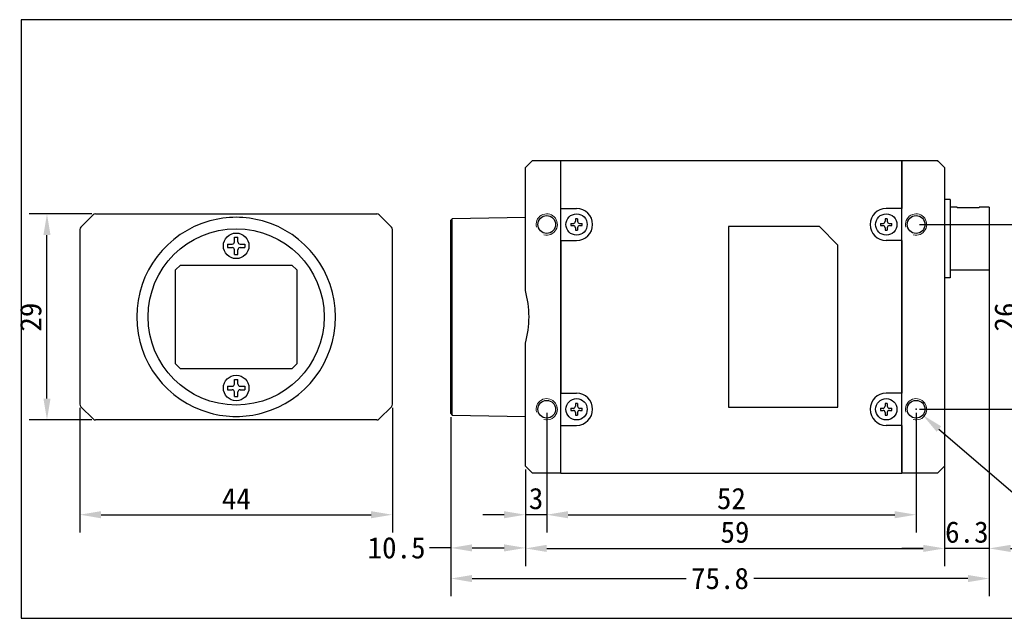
# Model space of a CAD drawing. Header units: millimetres. Extents: x 95 to 307, y 120 to 205.
# Tile 1 of 2: x 95 to 233, y 120 to 205. Entities that reach past the tile are written whole.
import ezdxf

# ---------------------------------------------------------------- set-up
doc = ezdxf.new("R2010")
doc.units = ezdxf.units.MM
doc.header["$LTSCALE"] = 16.335
doc.header["$PDMODE"] = 3
doc.header["$PDSIZE"] = 8
doc.layers.get('0').update_dxf_attribs({"linetype": 'CONTINUOUS'})
doc.layers.get('Defpoints').update_dxf_attribs({"linetype": 'CONTINUOUS'})
for name, color, linetype in [('00_COMPONENTS', 7, 'CONTINUOUS'), ('D-01-32-26-0761CONTINUOUS_LINE', 7, 'CONTINUOUS'), ('D-01-34-26-0003CONTINUOUS_LINE', 7, 'CONTINUOUS'), ('D-01-36-26-0045CONTINUOUS_LINE', 7, 'CONTINUOUS'), ('D-01-36-26-0052CONTINUOUS_LINE', 7, 'CONTINUOUS'), ('D-01-36-26-0DXF_CONTINUOUS_LINE', 7, 'CONTINUOUS'), ('SC-CM2X3BCONTINUOUS_LINE', 7, 'CONTINUOUS'), ('SC-T1M2X3BCONTINUOUS_LINE', 7, 'CONTINUOUS')]:
    doc.layers.add(name, color=color, linetype=linetype)
doc.layers.add('DIMENSION_OF_890WDIMENSION', color=8, linetype='CONTINUOUS', lineweight=13)
doc.styles.get("Standard").update_dxf_attribs({"font": 'simfang.ttf'})
doc.dimstyles.new('DIMSTYLE_1', dxfattribs={"dimtxt": 3, "dimasz": 3, "dimexe": 2.5, "dimexo": 0.5, "dimgap": 0.75, "dimtad": 1, "dimdsep": 46, "dimtxsty": 'STANDARD', "dimblk": '_FILLED', "dimblk1": '_FILLED', "dimblk2": '_FILLED', "dimcen": 0.09, "dimclrt": 3, "dimazin": 2, "dimtp": 0.2, "dimtm": 0.2, "dimtfac": 1, "dimtofl": 0, "dimtmove": 0, "dimatfit": 3, "dimldrblk": '_FILLED', "dimfxl": 1, "dimtolj": 1, "dimarcsym": 0})
doc.dimstyles.new('DIMSTYLE_2', dxfattribs={"dimtxt": 3, "dimasz": 3, "dimexe": 2.5, "dimexo": 0.5, "dimtad": 1, "dimdsep": 46, "dimtxsty": 'STANDARD', "dimblk": '_FILLED', "dimblk1": '_FILLED', "dimblk2": '_FILLED', "dimcen": 0.09, "dimclrt": 3, "dimazin": 2, "dimtp": 0.1, "dimtm": 0.1, "dimtfac": 1, "dimtofl": 0, "dimtmove": 0, "dimatfit": 1, "dimldrblk": '_FILLED', "dimfxl": 1, "dimtolj": 1, "dimarcsym": 0})
doc.dimstyles.get("Standard").update_dxf_attribs({"dimtxt": 3, "dimasz": 3, "dimexe": 2.5, "dimexo": 0.5, "dimtad": 1, "dimdsep": 46, "dimtxsty": 'STANDARD', "dimblk": '_FILLED', "dimblk1": '_FILLED', "dimblk2": '_FILLED', "dimcen": 0.09, "dimclrt": 3, "dimazin": 2, "dimtol": 1, "dimtp": 0.01, "dimtm": 0.01, "dimtfac": 1, "dimtofl": 0, "dimtmove": 0, "dimatfit": 3, "dimldrblk": '_FILLED', "dimfxl": 1, "dimtolj": 1, "dimarcsym": 0})

# ---------------------------------------------------------------- blocks, each defined once
blk = doc.blocks.new('_FILLED')
at = {"color": 0, "linetype": 'ByBlock'}
blk.add_solid([(0, 0), (-1, 0.167), (-1, -0.167)], dxfattribs=at)
blk = doc.blocks.new('*D29')
at = {"layer": 'Defpoints', "color": 0}
for p in [(103.21, 150.52), (147.21, 150.52), (147.21, 134.98)]:
    blk.add_point(p, dxfattribs=at)
at = {"layer": 'DIMENSION_OF_890WDIMENSION', "color": 0, "lineweight": -2}
for p, q in [((103.21, 150.02), (103.21, 132.48)), ((147.21, 150.02), (147.21, 132.48)), ((106.21, 134.98), (144.21, 134.98))]:
    blk.add_line(p, q, dxfattribs=at)
at = {"layer": 'DIMENSION_OF_890WDIMENSION', "color": 0, "linetype": 'ByBlock', "lineweight": -2, "xscale": 3, "yscale": 3, "zscale": 3, "rotation": 180}
blk.add_blockref('_FILLED', (103.21, 134.98), dxfattribs=at)
at = {"layer": 'DIMENSION_OF_890WDIMENSION', "color": 0, "linetype": 'ByBlock', "lineweight": -2, "xscale": 3, "yscale": 3, "zscale": 3}
blk.add_blockref('_FILLED', (147.21, 134.98), dxfattribs=at)
at = {"layer": 'DIMENSION_OF_890WDIMENSION', "color": 7, "lineweight": 15, "insert": (125.25, 138.73), "char_height": 3, "attachment_point": 2}
blk.add_mtext('\\A1;44', dxfattribs=at)
blk = doc.blocks.new('*D30')
at = {"layer": 'Defpoints', "color": 0}
for p in [(98.58, 177.32), (105.42, 177.32), (105.42, 148.32)]:
    blk.add_point(p, dxfattribs=at)
at = {"layer": 'DIMENSION_OF_890WDIMENSION', "color": 0, "lineweight": -2}
for p, q in [((104.92, 177.32), (96.08, 177.32)), ((98.58, 151.32), (98.58, 174.32)), ((104.92, 148.32), (96.08, 148.32))]:
    blk.add_line(p, q, dxfattribs=at)
at = {"layer": 'DIMENSION_OF_890WDIMENSION', "color": 0, "linetype": 'ByBlock', "lineweight": -2, "xscale": 3, "yscale": 3, "zscale": 3}
for p, rotation in [((98.58, 177.32), 90), ((98.58, 148.32), 270)]:
    blk.add_blockref('_FILLED', p, dxfattribs=dict(at, rotation=rotation))
at = {"layer": 'DIMENSION_OF_890WDIMENSION', "color": 7, "lineweight": 15, "insert": (94.79, 162.78), "char_height": 3, "attachment_point": 2, "rotation": 90}
blk.add_mtext('\\A1;29', dxfattribs=at)
blk = doc.blocks.new('*D31')
at = {"layer": 'Defpoints', "color": 0}
for p in [(220.94, 175.82), (220.94, 149.82), (235.75, 149.82)]:
    blk.add_point(p, dxfattribs=at)
at = {"layer": 'DIMENSION_OF_890WDIMENSION', "color": 0, "lineweight": -2}
for p, q in [((221.44, 175.82), (238.25, 175.82)), ((235.75, 172.82), (235.75, 152.82)), ((221.44, 149.82), (238.25, 149.82))]:
    blk.add_line(p, q, dxfattribs=at)
at = {"layer": 'DIMENSION_OF_890WDIMENSION', "color": 0, "linetype": 'ByBlock', "lineweight": -2, "xscale": 3, "yscale": 3, "zscale": 3}
for p, rotation in [((235.75, 175.82), 90), ((235.75, 149.82), 270)]:
    blk.add_blockref('_FILLED', p, dxfattribs=dict(at, rotation=rotation))
at = {"layer": 'DIMENSION_OF_890WDIMENSION', "color": 7, "lineweight": 15, "insert": (231.96, 162.79), "char_height": 3, "attachment_point": 2, "rotation": 90}
blk.add_mtext('\\A1;26', dxfattribs=at)
blk = doc.blocks.new('*D32')
at = {"layer": 'Defpoints', "color": 0}
for p in [(168.94, 149.82), (220.94, 149.82), (220.94, 134.98)]:
    blk.add_point(p, dxfattribs=at)
at = {"layer": 'DIMENSION_OF_890WDIMENSION', "color": 0, "lineweight": -2}
for p, q in [((168.94, 149.32), (168.94, 132.48)), ((220.94, 149.32), (220.94, 132.48)), ((171.94, 134.98), (217.94, 134.98))]:
    blk.add_line(p, q, dxfattribs=at)
at = {"layer": 'DIMENSION_OF_890WDIMENSION', "color": 0, "linetype": 'ByBlock', "lineweight": -2, "xscale": 3, "yscale": 3, "zscale": 3, "rotation": 180}
blk.add_blockref('_FILLED', (168.94, 134.98), dxfattribs=at)
at = {"layer": 'DIMENSION_OF_890WDIMENSION', "color": 0, "linetype": 'ByBlock', "lineweight": -2, "xscale": 3, "yscale": 3, "zscale": 3}
blk.add_blockref('_FILLED', (220.94, 134.98), dxfattribs=at)
at = {"layer": 'DIMENSION_OF_890WDIMENSION', "color": 7, "lineweight": 15, "insert": (194.94, 138.76), "char_height": 3, "attachment_point": 2}
blk.add_mtext('\\A1;52', dxfattribs=at)
blk = doc.blocks.new('*D34')
at = {"layer": 'Defpoints', "color": 0}
for p in [(219.99, 150.63), (221.88, 149)]:
    blk.add_point(p, dxfattribs=at)
at = {"layer": 'DIMENSION_OF_890WDIMENSION', "color": 0, "lineweight": 15}
for p, q in [((220.85, 149.82), (221.03, 149.82)), ((220.94, 149.73), (220.94, 149.91))]:
    blk.add_line(p, q, dxfattribs=at)
at = {"layer": 'DIMENSION_OF_890WDIMENSION', "color": 0, "lineweight": -2}
for p in [(224.16, 147.04), (260.65, 132.09)]:
    blk.add_line(p, (241.52, 132.09), dxfattribs=at)
at = {"layer": 'DIMENSION_OF_890WDIMENSION', "color": 0, "linetype": 'ByBlock', "lineweight": -2, "xscale": 3, "yscale": 3, "zscale": 3, "rotation": 139.2669777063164}
blk.add_blockref('_FILLED', (221.88, 149), dxfattribs=at)
at = {"layer": 'DIMENSION_OF_890WDIMENSION', "color": 7, "lineweight": 15, "insert": (260.65, 135.76), "char_height": 3, "attachment_point": 3}
blk.add_mtext('\\A1;{4-M3{\\Fgdt|c134;x}3.5}', dxfattribs=at)
blk = doc.blocks.new('*D36')
at = {"layer": 'Defpoints', "color": 0}
for p in [(168.94, 149.82), (165.94, 141.82), (165.94, 134.98)]:
    blk.add_point(p, dxfattribs=at)
at = {"layer": 'DIMENSION_OF_890WDIMENSION', "color": 0, "lineweight": -2}
for p, q in [((168.94, 149.32), (168.94, 132.48)), ((165.94, 141.32), (165.94, 132.48)), ((162.94, 134.98), (159.94, 134.98)), ((168.94, 134.98), (165.94, 134.98)), ((171.94, 134.98), (174.94, 134.98))]:
    blk.add_line(p, q, dxfattribs=at)
at = {"layer": 'DIMENSION_OF_890WDIMENSION', "color": 0, "linetype": 'ByBlock', "lineweight": -2, "xscale": 3, "yscale": 3, "zscale": 3}
blk.add_blockref('_FILLED', (165.94, 134.98), dxfattribs=at)
at = {"layer": 'DIMENSION_OF_890WDIMENSION', "color": 0, "linetype": 'ByBlock', "lineweight": -2, "xscale": 3, "yscale": 3, "zscale": 3, "rotation": 180}
blk.add_blockref('_FILLED', (168.94, 134.98), dxfattribs=at)
at = {"layer": 'DIMENSION_OF_890WDIMENSION', "color": 7, "lineweight": 15, "insert": (167.44, 137.24), "char_height": 3, "attachment_point": 5}
blk.add_mtext('\\A1;3', dxfattribs=at)
blk = doc.blocks.new('*D38')
at = {"layer": 'Defpoints', "color": 0}
for p in [(231.24, 166.39), (224.94, 162.82), (224.94, 130.24)]:
    blk.add_point(p, dxfattribs=at)
at = {"layer": 'DIMENSION_OF_890WDIMENSION', "color": 0, "lineweight": -2}
for p, q in [((231.24, 165.89), (231.24, 127.74)), ((224.94, 162.32), (224.94, 127.74)), ((221.94, 130.24), (218.94, 130.24)), ((231.24, 130.24), (224.94, 130.24)), ((234.24, 130.24), (237.24, 130.24))]:
    blk.add_line(p, q, dxfattribs=at)
at = {"layer": 'DIMENSION_OF_890WDIMENSION', "color": 0, "linetype": 'ByBlock', "lineweight": -2, "xscale": 3, "yscale": 3, "zscale": 3}
blk.add_blockref('_FILLED', (224.94, 130.24), dxfattribs=at)
at = {"layer": 'DIMENSION_OF_890WDIMENSION', "color": 0, "linetype": 'ByBlock', "lineweight": -2, "xscale": 3, "yscale": 3, "zscale": 3, "rotation": 180}
blk.add_blockref('_FILLED', (231.24, 130.24), dxfattribs=at)
at = {"layer": 'DIMENSION_OF_890WDIMENSION', "color": 7, "lineweight": 15, "insert": (228.09, 132.52), "char_height": 3, "attachment_point": 5}
blk.add_mtext('\\A1;6.3', dxfattribs=at)
blk = doc.blocks.new('*D40')
at = {"layer": 'Defpoints', "color": 0}
for p in [(165.94, 141.82), (224.94, 141.82), (224.94, 130.24)]:
    blk.add_point(p, dxfattribs=at)
at = {"layer": 'DIMENSION_OF_890WDIMENSION', "color": 0, "lineweight": -2}
for p, q in [((165.94, 141.32), (165.94, 127.74)), ((224.94, 141.32), (224.94, 127.74)), ((168.94, 130.24), (221.94, 130.24))]:
    blk.add_line(p, q, dxfattribs=at)
at = {"layer": 'DIMENSION_OF_890WDIMENSION', "color": 0, "linetype": 'ByBlock', "lineweight": -2, "xscale": 3, "yscale": 3, "zscale": 3, "rotation": 180}
blk.add_blockref('_FILLED', (165.94, 130.24), dxfattribs=at)
at = {"layer": 'DIMENSION_OF_890WDIMENSION', "color": 0, "linetype": 'ByBlock', "lineweight": -2, "xscale": 3, "yscale": 3, "zscale": 3}
blk.add_blockref('_FILLED', (224.94, 130.24), dxfattribs=at)
at = {"layer": 'DIMENSION_OF_890WDIMENSION', "color": 7, "lineweight": 15, "insert": (195.44, 132.51), "char_height": 3, "attachment_point": 5}
blk.add_mtext('\\A1;59', dxfattribs=at)
blk = doc.blocks.new('*D62')
at = {"color": 0, "lineweight": -2}
for p, q in [((155.43, 148.7), (155.43, 127.81)), ((165.94, 141.32), (165.94, 127.81)), ((155.43, 130.31), (152.43, 130.31)), ((158.43, 130.31), (162.94, 130.31))]:
    blk.add_line(p, q, dxfattribs=at)
at = {"layer": 'Defpoints', "color": 0}
for p in [(155.43, 149.2), (165.94, 141.82), (165.94, 130.31)]:
    blk.add_point(p, dxfattribs=at)
at = {"color": 0, "linetype": 'ByBlock', "lineweight": -2, "xscale": 3, "yscale": 3, "zscale": 3, "rotation": 180}
blk.add_blockref('_FILLED', (155.43, 130.31), dxfattribs=at)
at = {"color": 0, "linetype": 'ByBlock', "lineweight": -2, "xscale": 3, "yscale": 3, "zscale": 3}
blk.add_blockref('_FILLED', (165.94, 130.31), dxfattribs=at)
at = {"color": 0, "insert": (147.8, 130.31), "char_height": 3, "attachment_point": 5}
blk.add_mtext('\\A1;10.5{}{{\\H0.7x;}{}}', dxfattribs=at)
blk = doc.blocks.new('*D64')
at = {"color": 0, "lineweight": -2}
for p, q in [((231.24, 177.74), (231.24, 123.5)), ((155.43, 148.7), (155.43, 123.5)), ((158.43, 126), (188.58, 126)), ((228.24, 126), (198.08, 126))]:
    blk.add_line(p, q, dxfattribs=at)
at = {"layer": 'Defpoints', "color": 0}
for p in [(231.24, 178.24), (155.43, 149.2), (231.24, 126)]:
    blk.add_point(p, dxfattribs=at)
at = {"color": 0, "linetype": 'ByBlock', "lineweight": -2, "xscale": 3, "yscale": 3, "zscale": 3, "rotation": 180}
blk.add_blockref('_FILLED', (155.43, 126), dxfattribs=at)
at = {"color": 0, "linetype": 'ByBlock', "lineweight": -2, "xscale": 3, "yscale": 3, "zscale": 3}
blk.add_blockref('_FILLED', (231.24, 126), dxfattribs=at)
at = {"color": 0, "insert": (193.33, 126), "char_height": 3, "attachment_point": 5}
blk.add_mtext('\\A1;75.8{}{{\\H0.7x;}{}}', dxfattribs=at)

msp = doc.modelspace()

# ---------------------------------------------------------------- linework, layer by layer
for p, q in [((94.93132, 204.63149), (94.93132, 120.40606)), ((307.09406, 204.63149), (94.93132, 204.63149)), ((94.93132, 120.40606), (307.09406, 120.40606))]:
    msp.add_line(p, q)
at = {"layer": '00_COMPONENTS', "color": 7}
for p, q in [((224.9372, 183.81568), (223.9372, 184.81568)), ((225.7372, 179.31568), (224.9372, 179.31568)), ((225.7372, 179.31568), (225.7372, 168.31568)), ((226.7372, 178.24068), (225.7372, 178.24068)), ((226.7372, 178.24068), (226.7372, 178.17665)), ((229.8372, 178.17665), (226.7372, 178.17665)), ((231.2372, 178.24068), (229.8372, 178.24068)), ((229.8372, 178.17665), (229.8372, 178.24068)), ((231.2372, 178.24068), (231.2372, 169.39068)), ((155.4272, 176.43222), (155.62717, 176.63571)), ((155.4272, 149.19913), (155.4272, 176.43222)), ((165.9372, 176.81568), (155.62717, 176.63571)), ((155.62717, 148.99564), (155.62717, 176.63571)), ((226.7372, 169.39068), (225.7372, 169.39068)), ((226.7372, 169.4547), (229.8372, 169.4547)), ((226.7372, 169.4547), (226.7372, 169.39068)), ((229.8372, 169.39068), (229.8372, 169.4547)), ((231.2372, 169.39068), (229.8372, 169.39068)), ((225.7372, 168.31568), (224.9372, 168.31568)), ((165.9372, 141.81568), (165.9372, 159.10758)), ((155.4272, 149.19913), (155.62717, 148.99564)), ((155.62717, 148.99564), (165.9372, 148.81568)), ((166.9372, 140.81568), (165.9372, 141.81568))]:
    msp.add_line(p, q, dxfattribs=at)
for centre, major_axis, ratio, start_param, end_param in [((224.4472, 184.30568), (0.47118, -0.47118), 0.414213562, -3.141592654, -2.748893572), ((152.67753, 162.81568), (13.76855, 0), 0.999847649, -0.272725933, 0.272725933)]:
    msp.add_ellipse(centre, major_axis=major_axis, ratio=ratio, start_param=start_param, end_param=end_param, dxfattribs=at)
at = {"layer": 'D-01-32-26-0761CONTINUOUS_LINE', "color": 7, "lineweight": 30}
for p, q in [((116.66461, 169.41568), (117.36461, 170.11568)), ((116.66461, 156.21568), (116.66461, 169.41568)), ((117.36461, 170.11568), (133.06461, 170.11568)), ((133.06461, 170.11568), (133.76461, 169.41568)), ((133.76461, 169.41568), (133.76461, 156.21568)), ((117.36461, 155.51568), (116.66461, 156.21568)), ((133.06461, 155.51568), (117.36461, 155.51568)), ((133.76461, 156.21568), (133.06461, 155.51568))]:
    msp.add_line(p, q, dxfattribs=at)
at = {"layer": 'D-01-34-26-0003CONTINUOUS_LINE', "color": 7, "lineweight": 30}
for p, q in [((170.9372, 178.07964), (170.9372, 184.81568)), ((170.9372, 184.81568), (218.9372, 184.81568)), ((218.9372, 184.81568), (218.9372, 178.07964)), ((170.9372, 178.07964), (173.1372, 178.07964)), ((218.9372, 178.07964), (216.7372, 178.07964)), ((194.5372, 175.51568), (194.5372, 150.11568)), ((207.3372, 175.51568), (194.5372, 175.51568)), ((207.3372, 175.51568), (209.9372, 172.91568)), ((170.9372, 173.55171), (170.9372, 152.07964)), ((170.9372, 173.55171), (173.1372, 173.55171)), ((218.9372, 173.55171), (216.7372, 173.55171)), ((218.9372, 173.55171), (218.9372, 152.07964)), ((209.9372, 150.11568), (209.9372, 172.91568)), ((170.9372, 152.07964), (173.1372, 152.07964)), ((218.9372, 152.07964), (216.7372, 152.07964)), ((194.5372, 150.11568), (209.9372, 150.11568)), ((170.9372, 140.81568), (170.9372, 147.55171)), ((170.9372, 147.55171), (173.1372, 147.55171)), ((218.9372, 147.55171), (216.7372, 147.55171)), ((218.9372, 147.55171), (218.9372, 140.81568)), ((170.9372, 140.81568), (218.9372, 140.81568))]:
    msp.add_line(p, q, dxfattribs=at)
at = {"layer": 'D-01-34-26-0003CONTINUOUS_LINE', "color": 9, "lineweight": 30}
msp.add_line((173.1372, 152.07964), (173.1372, 152.06568), dxfattribs=at)
at = {"layer": 'D-01-34-26-0003CONTINUOUS_LINE', "color": 7, "lineweight": 30}
for centre, start, end in [((173.1372, 175.81568), 270, 90), ((216.7372, 175.81568), 90, 270), ((173.1372, 149.81568), 270, 90), ((216.7372, 149.81568), 90, 270)]:
    msp.add_arc(centre, 2.26396, start, end, dxfattribs=at)
at = {"layer": 'D-01-36-26-0045CONTINUOUS_LINE', "color": 7, "lineweight": 30}
for p, q in [((166.9372, 184.81568), (165.9372, 183.81568)), ((166.9372, 184.81568), (170.9372, 184.81568)), ((170.9372, 140.96212), (170.9372, 184.66923)), ((165.9372, 166.52378), (165.9372, 183.81568)), ((105.06817, 177.16923), (103.36106, 175.46212)), ((105.42172, 177.31568), (145.00751, 177.31568)), ((147.06817, 175.46212), (145.36106, 177.16923)), ((103.21461, 175.10857), (103.21461, 150.52278)), ((165.9372, 141.81568), (165.9372, 159.10758)), ((103.36106, 150.16923), (105.06817, 148.46212)), ((145.36106, 148.46212), (147.06817, 150.16923)), ((145.00751, 148.31568), (105.42172, 148.31568)), ((165.9372, 141.81568), (166.9372, 140.81568)), ((170.9372, 140.81568), (166.9372, 140.81568))]:
    msp.add_line(p, q, dxfattribs=at)
at = {"layer": 'D-01-36-26-0045CONTINUOUS_LINE', "color": 7, "linetype": 'Continuous', "lineweight": 30}
msp.add_line((147.21461, 150.52278), (147.21461, 175.10857), dxfattribs=at)
at = {"layer": 'D-01-36-26-0045CONTINUOUS_LINE', "color": 7, "lineweight": 30}
for centre, radius in [((168.9372, 175.81568), 1.25), ((125.21461, 162.81568), 12.4), ((168.9372, 149.81568), 1.25)]:
    msp.add_circle(centre, radius, dxfattribs=at)
for centre, radius, start, end in [((105.42172, 176.81568), 0.5, 90, 135), ((125.21461, 162.81568), 14, 105.3588856, 254.6411144), ((125.21461, 162.81568), 14, 285.3588856, 74.6411144), ((145.00751, 176.81568), 0.5, 45, 90), ((103.71461, 175.10857), 0.5, 135, 180), ((146.71461, 175.10857), 0.5, 0, 45), ((103.71461, 150.52278), 0.5, 180, 225), ((146.71461, 150.52278), 0.5, 315, 0), ((105.42172, 148.81568), 0.5, 225, 270), ((145.00751, 148.81568), 0.5, 270, 315)]:
    msp.add_arc(centre, radius, start, end, dxfattribs=at)
for centre, start_param, end_param in [((125.21461, 163.05601), -0.272725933, 0.272725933), ((125.21461, 162.57535), 2.86886672, 3.414318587)]:
    msp.add_ellipse(centre, major_axis=(0, 13.76855), ratio=0.999847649, start_param=start_param, end_param=end_param, dxfattribs=at)
at = {"layer": 'D-01-36-26-0052CONTINUOUS_LINE', "color": 7, "lineweight": 30}
for p, q in [((218.9372, 140.96212), (218.9372, 184.81568)), ((218.9372, 184.81568), (223.9372, 184.81568)), ((223.9372, 184.81568), (224.9372, 183.81568)), ((224.9372, 183.81568), (224.9372, 141.81568)), ((223.9372, 140.81568), (224.9372, 141.81568)), ((223.9372, 140.81568), (218.9372, 140.81568))]:
    msp.add_line(p, q, dxfattribs=at)
for centre in [(220.9372, 175.81568), (220.9372, 149.81568)]:
    msp.add_circle(centre, 1.25, dxfattribs=at)
at = {"layer": 'D-01-36-26-0DXF_CONTINUOUS_LINE', "color": 7, "linetype": 'Continuous', "lineweight": 15}
for centre in [(168.9372, 175.81568), (220.9372, 175.81568), (168.9372, 149.81568), (220.9372, 149.81568)]:
    msp.add_arc(centre, 1.5, 255, 195, dxfattribs=at)
at = {"layer": 'SC-CM2X3BCONTINUOUS_LINE', "color": 7, "lineweight": 30}
for p, q in [((124.96461, 173.36568), (124.96461, 174.01568)), ((124.96461, 174.01568), (125.46461, 174.01568)), ((125.46461, 173.36568), (125.46461, 174.01568)), ((124.01461, 173.06568), (124.01461, 172.56568)), ((124.01461, 173.06568), (124.66461, 173.06568)), ((124.01461, 172.56568), (124.66461, 172.56568)), ((124.96461, 171.61568), (124.96461, 172.26568)), ((125.46461, 171.61568), (125.46461, 172.26568)), ((125.76461, 173.06568), (126.41461, 173.06568)), ((125.76461, 172.56568), (126.41461, 172.56568)), ((126.41461, 173.06568), (126.41461, 172.56568)), ((124.96461, 171.61568), (125.46461, 171.61568)), ((124.96461, 153.36568), (124.96461, 154.01568)), ((124.96461, 154.01568), (125.46461, 154.01568)), ((125.46461, 153.36568), (125.46461, 154.01568)), ((124.01461, 153.06568), (124.01461, 152.56568)), ((124.01461, 153.06568), (124.66461, 153.06568)), ((124.01461, 152.56568), (124.66461, 152.56568)), ((125.76461, 153.06568), (126.41461, 153.06568)), ((125.76461, 152.56568), (126.41461, 152.56568)), ((126.41461, 153.06568), (126.41461, 152.56568)), ((124.96461, 151.61568), (124.96461, 152.26568)), ((124.96461, 151.61568), (125.46461, 151.61568)), ((125.46461, 151.61568), (125.46461, 152.26568))]:
    msp.add_line(p, q, dxfattribs=at)
for centre in [(125.21461, 172.81568), (125.21461, 152.81568)]:
    msp.add_circle(centre, 1.8, dxfattribs=at)
for centre, start, end in [((124.66461, 173.36568), 270, 0), ((125.76461, 173.36568), 180, 270), ((124.66461, 172.26568), 0, 90), ((125.76461, 172.26568), 90, 180), ((124.66461, 153.36568), 270, 0), ((124.66461, 152.26568), 0, 90), ((125.76461, 153.36568), 180, 270), ((125.76461, 152.26568), 90, 180)]:
    msp.add_arc(centre, 0.3, start, end, dxfattribs=at)
at = {"layer": 'SC-T1M2X3BCONTINUOUS_LINE', "color": 7, "lineweight": 30}
for p, q in [((172.9872, 176.62333), (172.9872, 176.26568)), ((173.2872, 176.62333), (173.2872, 176.26568)), ((216.5872, 176.62333), (216.5872, 176.26568)), ((216.8872, 176.62333), (216.8872, 176.26568)), ((172.32954, 175.96568), (172.6872, 175.96568)), ((172.32954, 175.66568), (172.6872, 175.66568)), ((172.9872, 175.36568), (172.9872, 175.00802)), ((173.2872, 175.36568), (173.2872, 175.00802)), ((173.5872, 175.96568), (173.94485, 175.96568)), ((173.5872, 175.66568), (173.94485, 175.66568)), ((215.92954, 175.96568), (216.2872, 175.96568)), ((215.92954, 175.66568), (216.2872, 175.66568)), ((216.5872, 175.36568), (216.5872, 175.00802)), ((216.8872, 175.36568), (216.8872, 175.00802)), ((217.1872, 175.96568), (217.54485, 175.96568)), ((217.1872, 175.66568), (217.54485, 175.66568)), ((172.32954, 149.96568), (172.6872, 149.96568)), ((172.9872, 150.62333), (172.9872, 150.26568)), ((173.2872, 150.62333), (173.2872, 150.26568)), ((173.5872, 149.96568), (173.94485, 149.96568)), ((215.92954, 149.96568), (216.2872, 149.96568)), ((216.5872, 150.62333), (216.5872, 150.26568)), ((216.8872, 150.62333), (216.8872, 150.26568)), ((217.1872, 149.96568), (217.54485, 149.96568)), ((172.32954, 149.66568), (172.6872, 149.66568)), ((172.9872, 149.36568), (172.9872, 149.00802)), ((173.2872, 149.36568), (173.2872, 149.00802)), ((173.5872, 149.66568), (173.94485, 149.66568)), ((215.92954, 149.66568), (216.2872, 149.66568)), ((216.5872, 149.36568), (216.5872, 149.00802)), ((216.8872, 149.36568), (216.8872, 149.00802)), ((217.1872, 149.66568), (217.54485, 149.66568))]:
    msp.add_line(p, q, dxfattribs=at)
for centre in [(173.1372, 175.81568), (216.7372, 175.81568), (173.1372, 149.81568), (216.7372, 149.81568)]:
    msp.add_circle(centre, 1.5, dxfattribs=at)
for centre, radius, start, end in [((172.6872, 176.26568), 0.3, 270, 0), ((173.1372, 172.20675), 4.41913, 88.0548187, 91.9451813), ((173.5872, 176.26568), 0.3, 180, 270), ((216.2872, 176.26568), 0.3, 270, 0), ((216.7372, 172.20675), 4.41913, 88.0548187, 91.9451813), ((217.1872, 176.26568), 0.3, 180, 270), ((176.74517, 175.81566), 4.41818, 178.0546083, 181.9453917), ((172.6872, 175.36568), 0.3, 0, 90), ((173.1372, 179.42461), 4.41913, 268.0548187, 271.9451813), ((173.5872, 175.36568), 0.3, 90, 180), ((169.52922, 175.81566), 4.41818, 358.0546083, 1.9453917), ((220.34517, 175.81566), 4.41818, 178.0546083, 181.9453917), ((216.2872, 175.36568), 0.3, 0, 90), ((216.7372, 179.42461), 4.41913, 268.0548187, 271.9451813), ((217.1872, 175.36568), 0.3, 90, 180), ((213.12922, 175.81566), 4.41818, 358.0546083, 1.9453917), ((176.74517, 149.81566), 4.41818, 178.0546083, 181.9453917), ((172.6872, 150.26568), 0.3, 270, 0), ((173.1372, 146.20675), 4.41913, 88.0548187, 91.9451813), ((173.5872, 150.26568), 0.3, 180, 270), ((169.52922, 149.81566), 4.41818, 358.0546083, 1.9453917), ((220.34517, 149.81566), 4.41818, 178.0546083, 181.9453917), ((216.2872, 150.26568), 0.3, 270, 0), ((216.7372, 146.20675), 4.41913, 88.0548187, 91.9451813), ((217.1872, 150.26568), 0.3, 180, 270), ((213.12922, 149.81566), 4.41818, 358.0546083, 1.9453917), ((172.6872, 149.36568), 0.3, 0, 90), ((173.1372, 153.42461), 4.41913, 268.0548187, 271.9451813), ((173.5872, 149.36568), 0.3, 90, 180), ((216.2872, 149.36568), 0.3, 0, 90), ((216.7372, 153.42461), 4.41913, 268.0548187, 271.9451813), ((217.1872, 149.36568), 0.3, 90, 180)]:
    msp.add_arc(centre, radius, start, end, dxfattribs=at)

# ---------------------------------------------------------------- dimensions: what is measured, and where the dimension line sits
dim = msp.add_linear_dim(base=(231.2372, 126.00322), p1=(155.4272, 149.19913), p2=(231.2372, 178.24068), text='75.8{}{{\\H0.7x;}{}}', dimstyle='STANDARD', override={"dimtad": 0, "dimdec": 4, "dimclrt": 0})
dim.commit()
dim.dimension.update_dxf_attribs({"geometry": '*D64', "text_midpoint": (193.3322, 126.00322)})
dim = msp.add_linear_dim(base=(165.9372, 130.31223), p1=(155.4272, 149.19913), p2=(165.9372, 141.81568), text='10.5{}{{\\H0.7x;}{}}', dimstyle='STANDARD', override={"dimtad": 0, "dimdec": 4, "dimclrt": 0})
dim.commit()
dim.dimension.update_dxf_attribs({"geometry": '*D62', "text_midpoint": (147.79934, 130.31223), "dimtype": 160})
at = {"layer": 'DIMENSION_OF_890WDIMENSION', "color": 8, "lineweight": 15}
for base, p1, p2, angle, picture, middle in [((98.57791, 177.31568), (105.42172, 148.31568), (105.42172, 177.31568), 90, '*D30', (98.57791, 162.77759)), ((235.74912, 149.81568), (220.9372, 175.81568), (220.9372, 149.81568), 270, '*D31', (235.74912, 162.78931))]:
    dim = msp.add_linear_dim(base=base, p1=p1, p2=p2, angle=angle, dimstyle='DIMSTYLE_1', override={"dimclrt": 7}, dxfattribs=at)
    dim.commit()
    dim.dimension.update_dxf_attribs({"geometry": picture, "text_midpoint": middle, "dimtype": 160})
for base, p1, p2, override, picture, middle in [((224.9372, 130.24451), (231.2372, 166.39092), (224.9372, 162.81568), {"dimtxsty": 'STANDARD', "dimclrt": 7, "dimtofl": 1, "dimldrblk": '_FILLED'}, '*D38', (228.0872, 130.24451)), ((147.21461, 134.97561), (103.21461, 150.52278), (147.21461, 150.52278), {"dimclrt": 7}, '*D29', (125.24684, 134.97561)), ((165.9372, 134.97561), (168.9372, 149.81568), (165.9372, 141.81568), {"dimclrt": 7, "dimtofl": 1}, '*D36', (167.4372, 134.97561)), ((220.9372, 134.97561), (168.9372, 149.81568), (220.9372, 149.81568), {"dimclrt": 7}, '*D32', (194.9372, 134.97561))]:
    dim = msp.add_linear_dim(base=base, p1=p1, p2=p2, dimstyle='DIMSTYLE_1', override=override, dxfattribs=at)
    dim.commit()
    dim.dimension.update_dxf_attribs({"geometry": picture, "text_midpoint": middle, "dimtype": 160})
dim = msp.add_diameter_dim_2p(p1=(219.99, 150.63135), p2=(221.88439, 149.00001), text='{4-M3{\\Fgdt|c134;x}3.5}', dimstyle='DIMSTYLE_2', override={"dimtih": 1, "dimtoh": 1, "dimpost": '<>', "dimclrt": 7}, dxfattribs=at)
dim.commit()
dim.dimension.update_dxf_attribs({"geometry": '*D34', "text_midpoint": (251.40103, 132.08706), "dimtype": 163})
dim = msp.add_linear_dim(base=(224.9372, 130.24451), p1=(165.9372, 141.81568), p2=(224.9372, 141.81568), dimstyle='DIMSTYLE_1', override={"dimtxsty": 'STANDARD', "dimclrt": 7, "dimtofl": 1, "dimldrblk": '_FILLED'}, dxfattribs=at)
dim.commit()
dim.dimension.update_dxf_attribs({"geometry": '*D40', "text_midpoint": (195.4372, 132.51165)})

doc.saveas('drawing.dxf')
